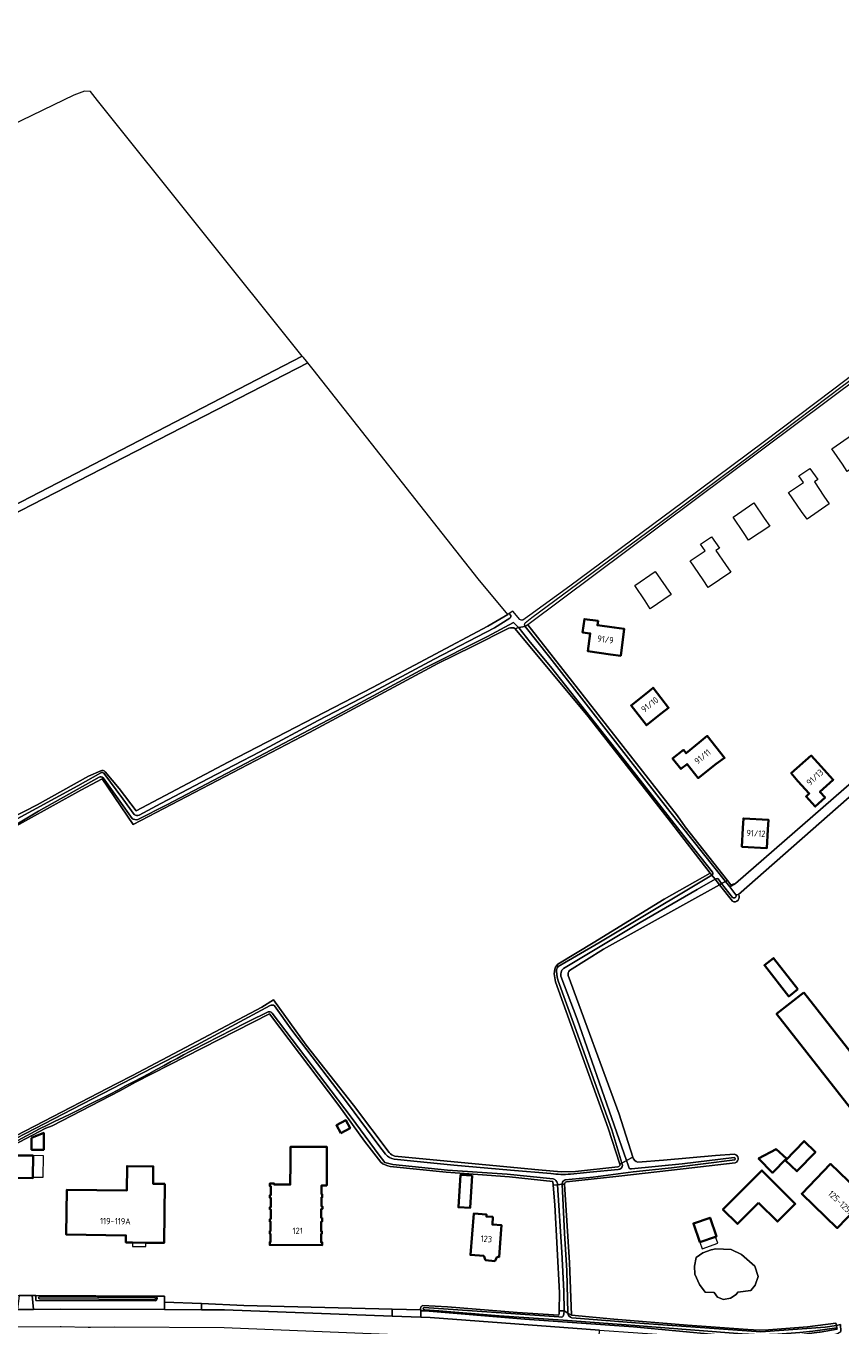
# Model space of a CAD drawing. Extents: x 199200 to 204075, y 460125 to 464703.
# Tile 74 of 174: x 200469 to 200699, y 464193 to 464561. Entities that reach past the tile are written whole.
import ezdxf
from ezdxf.enums import TextEntityAlignment as Align

# ---------------------------------------------------------------- set-up
doc = ezdxf.new("R2010")
doc.units = 0
for name, color, linetype, lineweight in [('B-WE-GR-GRAS-GV', 60, 'Continuous', 13), ('B-WE-OG-BEBOUWING-GV', 7, 'Continuous', 35), ('B-WE-OG-BEBOUWING-T18', 10, 'Continuous', 18), ('B-WE-OG-BEBOUWING_LUIFEL-GV', 7, 'Continuous', 18), ('B-WE-OG-BEBOUWING_SCHUUR-GV', 7, 'Continuous', 35), ('B-WE-OG-TERREIN_CULTUURSCHEIDING-GV', 7, 'Continuous', 18), ('B-WE-OG-TERREIN_ERF-GV', 7, 'Continuous', 18), ('B-WE-OG-WATER-GV', 130, 'Continuous', 18), ('B-WE-OG-WATER_GREPPEL-GV', 160, 'Continuous', 18), ('B-WE-OG-WATER_MEER-GV', 140, 'Continuous', 18), ('B-WE-OG-WATER_SLOOT-GV', 120, 'Continuous', 18), ('B-WE-VH-VERHARDING_ASFALT-GV', 252, 'Continuous', 18), ('B-WE-VH-VERHARDING_HALFVERHARDING-GV', 252, 'Continuous', 18)]:
    doc.layers.add(name, color=color, linetype=linetype, lineweight=lineweight)
doc.styles.add('NLCS-ISO-M1000-T18', font='NLCS-ISO.ttf', dxfattribs={"height": 1.8})

msp = doc.modelspace()

# ---------------------------------------------------------------- linework, layer by layer
at = {"layer": 'B-WE-GR-GRAS-GV', "flags": 128}
for points in [[(200433.985, 464408.948), (200546.905, 464467.449), (200489.013, 464539.81), (200486.975, 464542.314), (200485.266, 464542.456), (200482.249, 464541.292), (200464.511, 464532.661)], [(200491.159, 464349.786), (200495.084, 464345.054), (200499.928, 464338.735), (200525.931, 464352.455), (200566.734, 464373.65), (200599.408, 464390.967), (200605.077, 464394.323), (200596.649, 464404.351), (200549.985, 464463.599), (200548.458, 464465.508), (200434.772, 464407.041), (200417.248, 464397.599), (200393.74, 464385.514)], [(200605.337, 464390.374), (200595.047, 464385.268), (200585.221, 464380.451), (200548.94, 464360.844), (200499.063, 464334.865), (200490.262, 464347.723), (200484.277, 464344.557), (200460.69, 464331.568), (200427.829, 464313.95), (200406.486, 464302.453), (200386.505, 464292.165)], [(200651.14, 464335.547), (200627.834, 464365.374), (200607.158, 464390.273)], [(200450.317, 464329.394), (200471.888, 464340.379), (200486.469, 464348.487), (200489.907, 464350.071)], [(200619.639, 464295.605), (200629.207, 464301.328), (200649.33, 464313.679), (200662.343, 464321.091), (200653.301, 464332.65), (200651.14, 464335.547)], [(200618.216, 464292.593), (200618.32, 464293.907)], [(200636.793, 464238.738), (200633.43, 464248.916), (200623.697, 464275.855), (200618.547, 464290.278)], [(200424.433, 464225.331), (200494.447, 464261.504), (200498.888, 464263.76), (200535.439, 464283.13), (200538.768, 464285.195), (200548.04, 464272.394), (200561.423, 464255.37), (200571.494, 464242.003)], [(200573.125, 464240.974), (200583.927, 464239.952), (200613.774, 464237.089), (200620.194, 464236.568), (200624.165, 464236.607), (200636.196, 464237.906)]]:
    msp.add_lwpolyline(points, dxfattribs=at)
at = {"layer": 'B-WE-GR-GRAS-GV'}
for points in [[(200607.158, 464390.273, 0.2554524), (200605.337, 464390.374)], [(200489.907, 464350.071, -0.3283511), (200491.159, 464349.786)], [(200618.32, 464293.907, -0.1819702), (200619.639, 464295.605)], [(200618.547, 464290.278, -0.0497098), (200618.216, 464292.593)], [(200571.494, 464242.003, 0.1767314), (200573.125, 464240.974)], [(200636.196, 464237.906, 0.4762235), (200636.793, 464238.738)]]:
    msp.add_lwpolyline(points, format="xyb", dxfattribs=at)
at = {"layer": 'B-WE-OG-BEBOUWING-GV', "flags": 128}
for points in [[(200634.138, 464382.982), (200637.013, 464382.591), (200638.016, 464390.216), (200635.183, 464390.606), (200630.428, 464391.258), (200630.591, 464392.447), (200626.737, 464392.976), (200626.222, 464389.221), (200628.402, 464388.922), (200627.709, 464383.871)], [(200648.444, 464366.222), (200650.519, 464367.877), (200646.177, 464373.539), (200644.068, 464371.791), (200639.924, 464368.534), (200644.31, 464362.953)], [(200659.214, 464358.012), (200655.471, 464355.022), (200654.722, 464355.96), (200651.683, 464353.532), (200654.048, 464350.571), (200655.767, 464351.944), (200658.95, 464347.959), (200664.013, 464352.003), (200666.402, 464353.711), (200661.464, 464359.902)], [(200687.089, 464347.131), (200690.321, 464343.582), (200689.433, 464342.774), (200692.046, 464339.905), (200694.841, 464342.451), (200693.359, 464344.077), (200697.123, 464347.505), (200692.759, 464352.295), (200690.921, 464354.358), (200685.227, 464349.387)], [(200678.663, 464333.413), (200678.803, 464336.2), (200671.705, 464336.542), (200671.594, 464333.792), (200671.311, 464328.53), (200678.381, 464328.151)], [(200688.812, 464287.251), (200681.116, 464281.219), (200702.01, 464254.561), (200709.706, 464260.593)], [(200543.546, 464238.892), (200543.527, 464232.917), (200538.876, 464232.943), (200538.877, 464233.222), (200537.747, 464233.229), (200537.743, 464232.463), (200538.043, 464232.461), (200538.028, 464229.939), (200537.772, 464229.94), (200537.767, 464229.139), (200538.042, 464229.137), (200538.028, 464226.539), (200537.757, 464226.54), (200537.753, 464225.882), (200537.982, 464225.88), (200537.967, 464223.17), (200537.77, 464223.172), (200537.766, 464222.38), (200537.961, 464222.378), (200537.947, 464219.783), (200537.748, 464219.785), (200537.743, 464218.927), (200537.961, 464218.925), (200537.949, 464216.651), (200537.731, 464216.653), (200537.726, 464215.854), (200552.553, 464215.771), (200552.558, 464216.596), (200552.246, 464216.597), (200552.259, 464218.986), (200552.475, 464218.985), (200552.477, 464219.663), (200552.245, 464219.664), (200552.254, 464222.463), (200552.506, 464222.463), (200552.51, 464223.491), (200552.292, 464223.492), (200552.3, 464226.045), (200552.602, 464226.044), (200552.604, 464226.72), (200552.36, 464226.721), (200552.368, 464229.341), (200552.557, 464229.34), (200552.559, 464230.197), (200552.368, 464230.197), (200552.376, 464232.689), (200553.854, 464232.684), (200553.874, 464238.859), (200553.889, 464243.56), (200543.561, 464243.593)], [(200470.292, 464241.104), (200463.708, 464241.124), (200463.693, 464236.269), (200463.688, 464234.791), (200470.727, 464234.77), (200470.728, 464235.042), (200470.746, 464241.102)], [(200508.026, 464233.083), (200504.686, 464233.128), (200504.753, 464238.071), (200497.329, 464238.171), (200497.235, 464231.224), (200480.307, 464231.453), (200480.135, 464218.74), (200497.035, 464218.512), (200497.009, 464216.544), (200498.875, 464216.519), (200502.628, 464216.468), (200507.8, 464216.398)], [(200706.403, 464229.037), (200696.323, 464238.752), (200688.198, 464230.321), (200698.278, 464220.606)], [(200594.958, 464235.486), (200591.696, 464235.696), (200591.104, 464226.501), (200594.366, 464226.291)], [(200675.988, 464227.761), (200681.324, 464222.419), (200686.365, 464227.455), (200679.974, 464233.853), (200676.927, 464236.903), (200665.896, 464225.883), (200669.998, 464221.777)], [(200602.906, 464216.46), (200603.296, 464221.403), (200600.682, 464221.61), (200600.806, 464223.753), (200599.022, 464223.834), (200599.069, 464224.435), (200595.4, 464224.725), (200594.475, 464213.021), (200598.256, 464212.722), (200598.77, 464211.477), (200601.349, 464211.273), (200602.047, 464212.455), (200602.586, 464212.412)], [(200659.394, 464216.587), (200663.844, 464218.114), (200664.093, 464218.199), (200662.264, 464223.53), (200657.566, 464221.918)]]:
    msp.add_lwpolyline(points, close=True, dxfattribs=at)
at = {"layer": 'B-WE-OG-BEBOUWING_LUIFEL-GV', "flags": 128}
for points in [[(200470.728, 464235.042), (200473.578, 464235.016), (200473.679, 464241.082), (200470.746, 464241.102)], [(200498.875, 464216.519), (200498.884, 464215.38), (200502.636, 464215.411), (200502.628, 464216.468)], [(200664.471, 464216.31), (200663.844, 464218.114), (200659.394, 464216.587), (200660.013, 464214.724)]]:
    msp.add_lwpolyline(points, close=True, dxfattribs=at)
at = {"layer": 'B-WE-OG-BEBOUWING_SCHUUR-GV', "flags": 128}
for points in [[(200687.138, 464288.218), (200680.245, 464297.046), (200677.645, 464295.016), (200684.538, 464286.188)], [(200557.773, 464247.459), (200560.453, 464248.883), (200559.267, 464251.115), (200556.587, 464249.692)], [(200470.292, 464246.181), (200470.308, 464242.753), (200473.775, 464242.769), (200473.754, 464247.561)], [(200683.646, 464239.75), (200686.86, 464236.667), (200692.101, 464242.13), (200688.887, 464245.213)], [(200683.882, 464240.305), (200680.986, 464242.916), (200675.986, 464240.288), (200679.981, 464236.248)]]:
    msp.add_lwpolyline(points, close=True, dxfattribs=at)
at = {"layer": 'B-WE-OG-TERREIN_CULTUURSCHEIDING-GV', "flags": 128}
for points in [[(200471.501, 464201.117), (200471.496, 464201.479), (200470.523, 464201.483), (200470.907, 464197.558), (200478.39, 464197.622), (200507.948, 464197.524), (200507.948, 464199.653), (200507.948, 464201.324), (200505.439, 464201.335)], [(200505.339, 464199.974), (200471.501, 464200.117), (200471.501, 464201.117)], [(200580.488, 464197.451), (200580.474, 464197.451), (200580.474, 464195.366), (200583.07, 464195.268), (200631.037, 464191.705), (200641.814, 464190.904), (200674.165, 464188.663), (200677.504, 464188.432), (200684.857, 464188.43), (200693.79, 464189.472), (200698.334, 464190.763), (200699.276, 464191.336), (200699.183, 464193.334), (200698.011, 464193.073)], [(200698.011, 464193.073), (200698.142, 464192.353), (200698.21, 464191.981), (200693.466, 464191.114), (200693.139, 464191.114), (200688.212, 464190.461), (200677.517, 464189.703), (200664.59, 464190.428), (200640.657, 464192.607), (200609.893, 464194.81), (200581.682, 464197.14), (200580.719, 464197.19)]]:
    msp.add_lwpolyline(points, dxfattribs=at)
at = {"layer": 'B-WE-OG-TERREIN_CULTUURSCHEIDING-GV'}
for points in [[(200505.439, 464201.335, -0.6831449), (200505.339, 464199.974)], [(200580.719, 464197.19, -0.1088791), (200580.488, 464197.451)]]:
    msp.add_lwpolyline(points, format="xyb", dxfattribs=at)
at = {"layer": 'B-WE-OG-TERREIN_CULTUURSCHEIDING-GV', "flags": 128}
msp.add_lwpolyline([(200572.321, 464195.674), (200572.321, 464197.657), (200530.383, 464198.718), (200518.384, 464199.218), (200518.384, 464197.489), (200524.92, 464197.467)], close=True, dxfattribs=at)
at = {"layer": 'B-WE-OG-TERREIN_ERF-GV', "flags": 128}
for points in [[(200841.787, 464430.741), (200835.116, 464435.094), (200818.76, 464446.524), (200795.976, 464461.501), (200776.55, 464474.877), (200762.175, 464484.634), (200748.18, 464493.983), (200714.55, 464468.982), (200610.763, 464391.382), (200653.088, 464337.307), (200655.237, 464334.137), (200667.175, 464319.034), (200668.157, 464317.792), (200669.507, 464318.12), (200732.929, 464373.446)], [(200734.499, 464371.591), (200670.345, 464315.049)], [(200668.592, 464313.102), (200664.927, 464317.787), (200632.1, 464299.579), (200622.532, 464293.495)], [(200622.126, 464292.106), (200636.597, 464252.813), (200640.394, 464240.634)], [(200569.116, 464239.244), (200564.509, 464245.179), (200557.293, 464255.307), (200537.678, 464281.224), (200499.75, 464261.87), (200495.273, 464259.413), (200476.175, 464249.531), (200474.377, 464248.907), (200425.371, 464223.188)], [(200641.843, 464239.228), (200649.13, 464239.84), (200663.79, 464241.122), (200669.162, 464241.503)], [(200581.057, 464198.677), (200587.97, 464198.334), (200607.742, 464196.717), (200619.537, 464195.907), (200619.558, 464196.5), (200619.633, 464197.222), (200619.648, 464202.239), (200618.349, 464227.218), (200617.845, 464232.78), (200617.752, 464233.808), (200605.568, 464235.107), (200587.603, 464236.404), (200571.793, 464238.06)], [(200669.403, 464239.083), (200654.692, 464237.394), (200636.471, 464235.287), (200621.617, 464233.684)], [(200621.132, 464233.074), (200622.468, 464210.839), (200623.096, 464195.943), (200635.019, 464194.814), (200655.869, 464193.121), (200672.974, 464191.868), (200676.161, 464191.745), (200678.806, 464191.784), (200689.844, 464192.68), (200697.904, 464193.66), (200698.011, 464193.073)], [(200437.025, 464202.192), (200438.628, 464201.99), (200447.879, 464201.661), (200465.529, 464201.483), (200466.807, 464201.483), (200470.523, 464201.483), (200471.496, 464201.479), (200505.439, 464201.335), (200507.948, 464201.324), (200507.948, 464199.653), (200518.384, 464199.218)], [(200518.384, 464199.218), (200530.383, 464198.718), (200572.321, 464197.657), (200580.474, 464197.451), (200580.488, 464197.451)], [(200698.011, 464193.073), (200699.183, 464193.334), (200699.276, 464191.336)]]:
    msp.add_lwpolyline(points, dxfattribs=at)
for points in [[(200699.71, 464436.847), (200696.724, 464441.19), (200702.55, 464445.195), (200705.53, 464440.861), (200706.952, 464438.779), (200701.078, 464434.753)], [(200688.182, 464423.437), (200684.476, 464428.778), (200688.666, 464431.685), (200687.412, 464433.493), (200690.509, 464435.642), (200692.774, 464432.464), (200691.805, 464431.79), (200694.489, 464427.814), (200696.014, 464425.589), (200689.703, 464421.245)], [(200671.763, 464417.516), (200668.782, 464421.874), (200674.633, 464425.877), (200677.613, 464421.518), (200679.168, 464419.32), (200673.127, 464415.3)], [(200660.306, 464404.107), (200656.643, 464409.476), (200660.848, 464412.345), (200659.609, 464414.162), (200662.724, 464416.287), (200664.918, 464413.104), (200663.946, 464412.4), (200666.659, 464408.44), (200668.128, 464406.312), (200661.717, 464401.905)], [(200649.774, 464402.147), (200651.229, 464399.934), (200645.336, 464395.935), (200643.93, 464398.167), (200640.959, 464402.45), (200646.768, 464406.48)], [(200635.183, 464390.606), (200638.016, 464390.216), (200637.013, 464382.591), (200634.138, 464382.982), (200627.709, 464383.871), (200628.402, 464388.922), (200626.222, 464389.221), (200626.737, 464392.976), (200630.591, 464392.447), (200630.428, 464391.258)], [(200644.068, 464371.791), (200646.177, 464373.539), (200650.519, 464367.877), (200648.444, 464366.222), (200644.31, 464362.953), (200639.924, 464368.534)], [(200664.013, 464352.003), (200658.95, 464347.959), (200655.767, 464351.944), (200654.048, 464350.571), (200651.683, 464353.532), (200654.722, 464355.96), (200655.471, 464355.022), (200659.214, 464358.012), (200661.464, 464359.902), (200666.402, 464353.711)], [(200692.759, 464352.295), (200697.123, 464347.505), (200693.359, 464344.077), (200694.841, 464342.451), (200692.046, 464339.905), (200689.433, 464342.774), (200690.321, 464343.582), (200687.089, 464347.131), (200685.227, 464349.387), (200690.921, 464354.358)], [(200671.594, 464333.792), (200671.705, 464336.542), (200678.803, 464336.2), (200678.663, 464333.413), (200678.381, 464328.151), (200671.311, 464328.53)], [(200709.706, 464260.593), (200702.01, 464254.561), (200681.116, 464281.219), (200688.812, 464287.251)], [(200553.874, 464238.859), (200553.854, 464232.684), (200552.376, 464232.689), (200552.368, 464230.197), (200552.559, 464230.197), (200552.557, 464229.34), (200552.368, 464229.341), (200552.36, 464226.721), (200552.604, 464226.72), (200552.602, 464226.044), (200552.3, 464226.045), (200552.292, 464223.492), (200552.51, 464223.491), (200552.506, 464222.463), (200552.254, 464222.463), (200552.245, 464219.664), (200552.477, 464219.663), (200552.475, 464218.985), (200552.259, 464218.986), (200552.246, 464216.597), (200552.558, 464216.596), (200552.553, 464215.771), (200537.726, 464215.854), (200537.731, 464216.653), (200537.949, 464216.651), (200537.961, 464218.925), (200537.743, 464218.927), (200537.748, 464219.785), (200537.947, 464219.783), (200537.961, 464222.378), (200537.766, 464222.38), (200537.77, 464223.172), (200537.967, 464223.17), (200537.982, 464225.88), (200537.753, 464225.882), (200537.757, 464226.54), (200538.028, 464226.539), (200538.042, 464229.137), (200537.767, 464229.139), (200537.772, 464229.94), (200538.028, 464229.939), (200538.043, 464232.461), (200537.743, 464232.463), (200537.747, 464233.229), (200538.877, 464233.222), (200538.876, 464232.943), (200543.527, 464232.917), (200543.546, 464238.892), (200543.561, 464243.593), (200553.889, 464243.56)], [(200470.728, 464235.042), (200470.727, 464234.77), (200463.688, 464234.791), (200463.693, 464236.269), (200463.708, 464241.124), (200470.292, 464241.104), (200470.746, 464241.102)], [(200498.875, 464216.519), (200497.009, 464216.544), (200497.035, 464218.512), (200480.135, 464218.74), (200480.307, 464231.453), (200497.235, 464231.224), (200497.329, 464238.171), (200504.753, 464238.071), (200504.686, 464233.128), (200508.026, 464233.083), (200507.8, 464216.398), (200502.628, 464216.468)], [(200706.403, 464229.037), (200698.278, 464220.606), (200688.198, 464230.321), (200696.323, 464238.752)], [(200594.958, 464235.486), (200594.366, 464226.291), (200591.104, 464226.501), (200591.696, 464235.696)], [(200679.974, 464233.853), (200686.365, 464227.455), (200681.324, 464222.419), (200675.988, 464227.761), (200669.998, 464221.777), (200665.896, 464225.883), (200676.927, 464236.903)], [(200602.586, 464212.412), (200602.047, 464212.455), (200601.349, 464211.273), (200598.77, 464211.477), (200598.256, 464212.722), (200594.475, 464213.021), (200595.4, 464224.725), (200599.069, 464224.435), (200599.022, 464223.834), (200600.806, 464223.753), (200600.682, 464221.61), (200603.296, 464221.403), (200602.906, 464216.46)], [(200663.844, 464218.114), (200659.394, 464216.587), (200657.566, 464221.918), (200662.264, 464223.53), (200664.093, 464218.199)], [(200657.882, 464209.831), (200658.372, 464212.28), (200660.233, 464213.554), (200662.583, 464214.436), (200663.955, 464214.73), (200668.262, 464214.534), (200671.2, 464213.162), (200674.921, 464209.831), (200675.875, 464206.87), (200675.019, 464204.442), (200673.844, 464202.972), (200670.123, 464202.483), (200669.634, 464201.796), (200668.067, 464200.718), (200666.108, 464200.424), (200664.346, 464201.012), (200663.464, 464202.384), (200660.918, 464202.483), (200659.254, 464204.638), (200657.981, 464207.577)]]:
    msp.add_lwpolyline(points, close=True, dxfattribs=at)
at = {"layer": 'B-WE-OG-TERREIN_ERF-GV'}
for points in [[(200670.345, 464315.049, -0.7589016), (200668.592, 464313.102)], [(200622.532, 464293.495, 0.2386253), (200622.126, 464292.106)], [(200669.162, 464241.503, -0.7679748), (200669.403, 464239.083)], [(200571.793, 464238.06, -0.1337515), (200569.116, 464239.244)], [(200640.394, 464240.634, 0.2364008), (200641.843, 464239.228)], [(200621.617, 464233.684, 0.3328584), (200621.132, 464233.074)], [(200580.488, 464197.451, -0.5131743), (200581.057, 464198.677)]]:
    msp.add_lwpolyline(points, format="xyb", dxfattribs=at)
at = {"layer": 'B-WE-OG-WATER-GV', "flags": 128}
for points in [[(200836.229, 464560.866), (200819.831, 464548.854), (200803.733, 464536.902), (200782.89, 464521.68), (200779.004, 464518.844), (200778.002, 464518.32), (200776.852, 464517.472), (200775.623, 464516.427), (200760.76, 464505.282), (200738.85, 464489.278), (200719.168, 464474.655), (200696.908, 464457.796), (200677.659, 464443.237), (200654.726, 464426.188), (200622.612, 464402.3), (200611.331, 464394.107), (200609.334, 464392.684)], [(200609.99, 464391.948), (200611.848, 464393.445), (200650.9, 464422.277), (200674.16, 464439.636), (200699.648, 464458.901), (200724.381, 464477.173), (200744.547, 464492.295), (200759.019, 464502.898), (200777.08, 464516.164), (200796.169, 464529.935), (200816.677, 464545.47), (200821.476, 464548.842), (200836.647, 464560.279)], [(200605.652, 464393.239), (200601.277, 464390.51), (200584.253, 464381.598), (200565.729, 464371.779), (200551.408, 464364.261), (200534.94, 464355.456), (200520.419, 464347.837), (200506.918, 464340.757), (200500.805, 464337.439)], [(200608.445, 464392.873), (200606.52, 464395.253), (200605.439, 464394.556), (200605.869, 464393.993)], [(200500.354, 464336.26), (200508.594, 464340.443), (200529.217, 464351.245), (200555.913, 464365.35), (200581.497, 464379.087), (200599.306, 464388.063), (200606.623, 464392.017), (200608.112, 464390.567), (200609.933, 464390.841)], [(200489.882, 464349.455), (200483.44, 464345.759), (200464.16, 464335.296), (200442.334, 464323.788), (200418.298, 464310.723), (200391.637, 464296.771), (200385.657, 464293.689), (200386.219, 464292.678), (200466.658, 464335.235), (200472.291, 464338.574), (200489.409, 464348.212)], [(200490.565, 464348.095), (200495.26, 464341.439), (200498.743, 464336.565)], [(200499.364, 464337.662), (200496.099, 464342.066), (200490.75, 464349.327)], [(200669.599, 464314.971), (200667.842, 464317.185), (200666.62, 464318.726), (200665.555, 464318.136), (200668.662, 464314.187)]]:
    msp.add_lwpolyline(points, dxfattribs=at)
at = {"layer": 'B-WE-OG-WATER-GV'}
for points in [[(200605.869, 464393.993, -0.2956929), (200605.652, 464393.239)], [(200609.334, 464392.684, -0.2576649), (200608.445, 464392.873)], [(200609.933, 464390.841, -0.2843165), (200609.99, 464391.948)], [(200489.409, 464348.212, -0.3139499), (200490.565, 464348.095)], [(200490.75, 464349.327, 0.2933893), (200489.882, 464349.455)], [(200500.805, 464337.439, -0.2677474), (200499.364, 464337.662)], [(200498.743, 464336.565, 0.2353991), (200500.354, 464336.26)], [(200668.662, 464314.187, 0.758027), (200669.599, 464314.971)]]:
    msp.add_lwpolyline(points, format="xyb", dxfattribs=at)
at = {"layer": 'B-WE-OG-WATER-GV', "flags": 128}
msp.add_lwpolyline([(200620.469, 464233.015), (200619.094, 464232.891), (200620.387, 464213.772), (200620.951, 464202.771), (200620.997, 464197.184), (200622.008, 464196.55), (200621.719, 464208.473), (200621.132, 464219.154)], close=True, dxfattribs=at)
at = {"layer": 'B-WE-OG-WATER_GREPPEL-GV', "flags": 128}
for points in [[(200669.507, 464318.12), (200667.842, 464317.185), (200669.599, 464314.971), (200670.345, 464315.049), (200734.499, 464371.591)], [(200732.929, 464373.446), (200669.507, 464318.12)]]:
    msp.add_lwpolyline(points, dxfattribs=at)
at = {"layer": 'B-WE-OG-WATER_MEER-GV', "flags": 128}
msp.add_lwpolyline([(200657.882, 464209.831), (200657.981, 464207.577), (200659.254, 464204.638), (200660.918, 464202.483), (200663.464, 464202.384), (200664.346, 464201.012), (200666.108, 464200.424), (200668.067, 464200.718), (200669.634, 464201.796), (200670.123, 464202.483), (200673.844, 464202.972), (200675.019, 464204.442), (200675.875, 464206.87), (200674.921, 464209.831), (200671.2, 464213.162), (200668.262, 464214.534), (200663.955, 464214.73), (200662.583, 464214.436), (200660.233, 464213.554), (200658.372, 464212.28)], close=True, dxfattribs=at)
at = {"layer": 'B-WE-OG-WATER_SLOOT-GV', "flags": 128}
for points in [[(200393.74, 464385.514), (200417.248, 464397.599), (200434.772, 464407.041), (200548.458, 464465.508), (200548.074, 464465.988), (200547.216, 464467.061), (200546.905, 464467.449), (200433.985, 464408.948), (200422.206, 464403.347), (200400.166, 464391.99), (200392.365, 464387.725)], [(200605.869, 464393.993), (200605.439, 464394.556), (200605.077, 464394.323), (200599.408, 464390.967), (200566.734, 464373.65), (200525.931, 464352.455), (200499.928, 464338.735), (200495.084, 464345.054), (200491.159, 464349.786)], [(200500.805, 464337.439), (200506.918, 464340.757), (200520.419, 464347.837), (200534.94, 464355.456), (200551.408, 464364.261), (200565.729, 464371.779), (200584.253, 464381.598), (200601.277, 464390.51), (200605.652, 464393.239)], [(200489.409, 464348.212), (200472.291, 464338.574), (200466.658, 464335.235), (200386.219, 464292.678), (200386.505, 464292.165), (200406.486, 464302.453), (200427.829, 464313.95), (200460.69, 464331.568), (200484.277, 464344.557), (200490.262, 464347.723), (200499.063, 464334.865), (200548.94, 464360.844), (200585.221, 464380.451), (200595.047, 464385.268), (200605.337, 464390.374)], [(200607.158, 464390.273), (200608.112, 464390.567), (200606.623, 464392.017), (200599.306, 464388.063), (200581.497, 464379.087), (200555.913, 464365.35), (200529.217, 464351.245), (200508.594, 464340.443), (200500.354, 464336.26)], [(200611.344, 464386.478), (200608.266, 464390.417), (200608.112, 464390.567), (200607.158, 464390.273), (200627.834, 464365.374), (200651.14, 464335.547), (200653.301, 464332.65), (200662.343, 464321.091), (200662.814, 464320.489), (200662.938, 464320.562)], [(200609.933, 464390.841), (200608.112, 464390.567), (200608.266, 464390.417), (200611.344, 464386.478), (200617.165, 464379.541), (200639.759, 464350.893), (200654.767, 464331.724), (200662.981, 464321.371)], [(200664.544, 464319.422), (200665.555, 464318.136), (200666.62, 464318.726), (200650.892, 464338.551), (200634.908, 464359.081), (200616.983, 464382.091), (200609.933, 464390.841)], [(200662.981, 464321.371), (200654.767, 464331.724), (200639.759, 464350.893), (200617.165, 464379.541), (200611.344, 464386.478)], [(200489.907, 464350.071), (200486.469, 464348.487), (200471.888, 464340.379), (200450.317, 464329.394), (200385.158, 464294.586), (200385.657, 464293.689), (200391.637, 464296.771), (200418.298, 464310.723), (200442.334, 464323.788), (200464.16, 464335.296), (200483.44, 464345.759), (200489.882, 464349.455)], [(200498.743, 464336.565), (200495.26, 464341.439), (200490.565, 464348.095)], [(200490.75, 464349.327), (200496.099, 464342.066), (200499.364, 464337.662)], [(200619.349, 464294.603), (200630.827, 464301.338), (200657.121, 464317.137), (200662.814, 464320.489), (200662.343, 464321.091), (200649.33, 464313.679), (200629.207, 464301.328), (200619.639, 464295.605)], [(200620.795, 464294.075), (200642.459, 464307.082), (200658.637, 464316.473), (200663.691, 464319.367), (200662.814, 464320.489), (200657.121, 464317.137), (200630.827, 464301.338), (200619.349, 464294.603)], [(200663.691, 464319.367), (200658.637, 464316.473), (200642.459, 464307.082), (200620.795, 464294.075)], [(200622.532, 464293.495), (200632.1, 464299.579), (200664.927, 464317.787), (200663.691, 464319.367)], [(200662.938, 464320.562), (200662.814, 464320.489), (200663.691, 464319.367), (200663.936, 464319.507)], [(200663.936, 464319.507), (200663.691, 464319.367)], [(200663.691, 464319.367), (200664.927, 464317.787), (200665.555, 464318.136), (200664.544, 464319.422)], [(200668.662, 464314.187), (200665.555, 464318.136), (200664.927, 464317.787), (200668.592, 464313.102)], [(200670.345, 464315.049), (200669.599, 464314.971)], [(200618.32, 464293.907), (200618.216, 464292.593)], [(200618.547, 464290.278), (200623.697, 464275.855), (200633.43, 464248.916), (200636.793, 464238.738), (200637.304, 464239.007), (200634.493, 464248.37), (200624.003, 464277.523), (200619.283, 464290.55), (200619.035, 464291.593), (200618.865, 464293.278)], [(200618.865, 464293.278), (200619.035, 464291.593), (200619.283, 464290.55), (200624.003, 464277.523), (200634.493, 464248.37), (200637.304, 464239.007), (200638.652, 464239.717), (200624.634, 464279.768), (200620.074, 464291.88)], [(200620.074, 464291.88), (200624.634, 464279.768), (200638.652, 464239.717), (200640.394, 464240.634), (200636.597, 464252.813), (200622.126, 464292.106)], [(200571.494, 464242.003), (200561.423, 464255.37), (200548.04, 464272.394), (200538.768, 464285.195), (200535.439, 464283.13), (200498.888, 464263.76), (200494.447, 464261.504), (200424.433, 464225.331), (200424.726, 464224.663), (200433.421, 464229.193), (200452.712, 464239.201), (200481.884, 464254.306), (200498.918, 464263.012), (200516.99, 464272.398), (200537.817, 464283.624)], [(200537.817, 464283.624), (200516.99, 464272.398), (200498.918, 464263.012), (200481.884, 464254.306), (200452.712, 464239.201), (200433.421, 464229.193), (200424.726, 464224.663), (200425.139, 464223.718), (200433.261, 464227.996)], [(200539.041, 464283.53), (200543.983, 464276.619), (200559.671, 464255.917), (200568.573, 464243.948), (200570.483, 464241.485)], [(200570.483, 464241.485), (200568.573, 464243.948), (200559.671, 464255.917), (200543.983, 464276.619), (200539.041, 464283.53)], [(200499.75, 464261.87), (200537.678, 464281.224), (200557.293, 464255.307), (200564.509, 464245.179), (200569.116, 464239.244)], [(200617.886, 464234.559), (200604.858, 464235.887), (200587.982, 464236.981), (200572.488, 464238.632), (200570.308, 464239.17), (200568.638, 464241.25), (200560.762, 464252.037), (200538.352, 464281.467)], [(200538.352, 464281.467), (200560.762, 464252.037), (200568.638, 464241.25), (200570.308, 464239.17), (200572.488, 464238.632), (200587.982, 464236.981), (200604.858, 464235.887), (200617.886, 464234.559)], [(200433.261, 464227.996), (200425.139, 464223.718), (200425.371, 464223.188), (200474.377, 464248.907), (200476.175, 464249.531), (200495.273, 464259.413), (200499.75, 464261.87)], [(200669.162, 464241.503), (200663.79, 464241.122), (200649.13, 464239.84), (200641.843, 464239.228)], [(200571.793, 464238.06), (200587.603, 464236.404), (200605.568, 464235.107), (200617.752, 464233.808), (200617.845, 464232.78), (200619.094, 464232.891), (200619.07, 464233.244)], [(200572.934, 464240.122), (200579.38, 464239.425), (200589.811, 464238.451), (200605.839, 464237.004), (200617.254, 464236.009)], [(200617.254, 464236.009), (200605.839, 464237.004), (200589.811, 464238.451), (200579.38, 464239.425), (200572.934, 464240.122)], [(200636.196, 464237.906), (200624.165, 464236.607), (200620.194, 464236.568), (200613.774, 464237.089), (200583.927, 464239.952), (200573.125, 464240.974)], [(200669.238, 464239.89), (200651.397, 464237.633), (200640.513, 464236.493), (200629.222, 464234.979), (200621.276, 464234.226)], [(200621.276, 464234.226), (200629.222, 464234.979), (200640.513, 464236.493), (200651.397, 464237.633), (200669.238, 464239.89)], [(200621.617, 464233.684), (200636.471, 464235.287), (200654.692, 464237.394), (200669.403, 464239.083)], [(200637.478, 464238.427), (200637.304, 464239.007), (200636.793, 464238.738)], [(200638.652, 464239.717), (200637.304, 464239.007), (200637.478, 464238.427)], [(200640.394, 464240.634), (200638.652, 464239.717), (200639.111, 464238.404)], [(200639.357, 464237.589), (200639.111, 464238.404), (200638.652, 464239.717)], [(200639.111, 464238.404), (200639.357, 464237.589)], [(200640.019, 464237.37), (200654.366, 464238.813), (200669.064, 464240.603)], [(200669.064, 464240.603), (200654.366, 464238.813), (200640.019, 464237.37)], [(200622.782, 464235.869), (200628.233, 464236.397), (200636.3, 464237.147)], [(200636.3, 464237.147), (200628.233, 464236.397), (200622.782, 464235.869)], [(200619.07, 464233.244), (200619.094, 464232.891), (200620.469, 464233.015), (200620.46, 464233.212)], [(200620.46, 464233.212), (200620.469, 464233.015), (200621.132, 464233.074)], [(200505.439, 464201.335), (200471.496, 464201.479), (200471.501, 464201.117), (200471.501, 464200.117), (200505.339, 464199.974)], [(200472.532, 464201.113), (200505.389, 464200.974), (200505.361, 464200.411), (200489.38, 464200.482), (200472.543, 464200.546)], [(200472.543, 464200.546), (200489.38, 464200.482), (200505.361, 464200.411), (200505.389, 464200.974), (200472.532, 464201.113)], [(200580.719, 464197.19), (200581.682, 464197.14), (200609.893, 464194.81), (200640.657, 464192.607), (200664.59, 464190.428), (200677.517, 464189.703), (200688.212, 464190.461), (200693.139, 464191.114), (200693.466, 464191.114), (200698.21, 464191.981), (200698.142, 464192.353), (200691.384, 464191.439), (200687.648, 464191.091), (200681.452, 464190.582), (200676.687, 464190.38), (200671.384, 464190.628), (200657.963, 464191.689), (200639.809, 464193.097), (200620.677, 464194.505), (200602.599, 464195.772), (200585.535, 464197.179), (200581.596, 464197.423), (200581.289, 464197.431)], [(200620.88, 464196.228), (200620.997, 464197.184), (200619.633, 464197.222), (200619.558, 464196.5), (200619.537, 464195.907), (200607.742, 464196.717), (200587.97, 464198.334), (200581.057, 464198.677)], [(200581.289, 464197.431), (200581.596, 464197.423), (200585.535, 464197.179), (200602.599, 464195.772), (200620.677, 464194.505), (200639.809, 464193.097), (200657.963, 464191.689), (200671.384, 464190.628), (200676.687, 464190.38), (200681.452, 464190.582), (200687.648, 464191.091), (200691.384, 464191.439), (200698.142, 464192.353), (200698.011, 464193.073), (200694.879, 464192.553), (200676.677, 464191.189), (200643.602, 464193.636), (200623.196, 464195.197)], [(200581.37, 464198.164), (200619.521, 464195.468), (200620.241, 464195.417)], [(200620.241, 464195.417), (200619.521, 464195.468), (200581.37, 464198.164)], [(200622.008, 464196.55), (200620.997, 464197.184), (200620.88, 464196.228)], [(200698.011, 464193.073), (200697.904, 464193.66), (200689.844, 464192.68), (200678.806, 464191.784), (200676.161, 464191.745), (200672.974, 464191.868), (200655.869, 464193.121), (200635.019, 464194.814), (200623.096, 464195.943), (200622.008, 464196.55)], [(200623.196, 464195.197), (200643.602, 464193.636), (200676.677, 464191.189), (200694.879, 464192.553), (200698.011, 464193.073)]]:
    msp.add_lwpolyline(points, dxfattribs=at)
at = {"layer": 'B-WE-OG-WATER_SLOOT-GV'}
for points in [[(200605.652, 464393.239, 0.2956929), (200605.869, 464393.993)], [(200605.337, 464390.374, -0.2554524), (200607.158, 464390.273)], [(200490.565, 464348.095, 0.3139499), (200489.409, 464348.212)], [(200489.882, 464349.455, -0.2933893), (200490.75, 464349.327)], [(200491.159, 464349.786, 0.3283511), (200489.907, 464350.071)], [(200499.364, 464337.662, 0.2677474), (200500.805, 464337.439)], [(200500.354, 464336.26, -0.2353991), (200498.743, 464336.565)], [(200662.938, 464320.562, 0.3624057), (200662.981, 464321.371)], [(200662.981, 464321.371, -0.3624057), (200662.938, 464320.562)], [(200664.544, 464319.422, 0.2343063), (200663.936, 464319.507)], [(200663.936, 464319.507, -0.2343063), (200664.544, 464319.422)], [(200668.592, 464313.102, 0.7589016), (200670.345, 464315.049)], [(200669.599, 464314.971, -0.758027), (200668.662, 464314.187)], [(200619.639, 464295.605, 0.1819702), (200618.32, 464293.907)], [(200618.865, 464293.278, -0.2441997), (200619.349, 464294.603)], [(200619.349, 464294.603, 0.2441997), (200618.865, 464293.278)], [(200620.795, 464294.075, 0.284698), (200620.074, 464291.88)], [(200620.074, 464291.88, -0.284698), (200620.795, 464294.075)], [(200622.126, 464292.106, -0.2386253), (200622.532, 464293.495)], [(200618.216, 464292.593, 0.0497098), (200618.547, 464290.278)], [(200537.263, 464281.803, 0.0105182), (200507.849, 464266.667)], [(200507.849, 464266.667, -0.0105182), (200537.263, 464281.803)], [(200538.352, 464281.467, 0.3061733), (200537.263, 464281.803)], [(200537.263, 464281.803, -0.3061733), (200538.352, 464281.467)], [(200537.817, 464283.624, -0.2415383), (200539.041, 464283.53)], [(200539.041, 464283.53, 0.2415383), (200537.817, 464283.624)], [(200507.849, 464266.667, -0.0144813), (200472.546, 464248.683)], [(200472.546, 464248.683, 0.0144813), (200507.849, 464266.667)], [(200472.546, 464248.683, -0.0037963), (200433.261, 464227.996)], [(200433.261, 464227.996, 0.0037963), (200472.546, 464248.683)], [(200570.483, 464241.485, 0.1617378), (200572.934, 464240.122)], [(200572.934, 464240.122, -0.1617378), (200570.483, 464241.485)], [(200573.125, 464240.974, -0.1767314), (200571.494, 464242.003)], [(200669.403, 464239.083, 0.7679748), (200669.162, 464241.503)], [(200569.116, 464239.244, 0.1337515), (200571.793, 464238.06)], [(200636.793, 464238.738, -0.4762235), (200636.196, 464237.906)], [(200636.3, 464237.147, 0.3734063), (200637.478, 464238.427)], [(200637.478, 464238.427, -0.3734063), (200636.3, 464237.147)], [(200639.357, 464237.589, 0.2145268), (200640.019, 464237.37)], [(200640.019, 464237.37, -0.2145268), (200639.357, 464237.589)], [(200641.843, 464239.228, -0.2364008), (200640.394, 464240.634)], [(200669.064, 464240.603, -0.7498209), (200669.238, 464239.89)], [(200669.238, 464239.89, 0.7498209), (200669.064, 464240.603)], [(200617.254, 464236.009, 0.0448796), (200622.782, 464235.869)], [(200622.782, 464235.869, -0.0448796), (200617.254, 464236.009)], [(200619.07, 464233.244, 0.303918), (200617.886, 464234.559)], [(200617.886, 464234.559, -0.303918), (200619.07, 464233.244)], [(200621.276, 464234.226, 0.3148524), (200620.46, 464233.212)], [(200620.46, 464233.212, -0.3148524), (200621.276, 464234.226)], [(200621.132, 464233.074, -0.3328584), (200621.617, 464233.684)], [(200472.543, 464200.546, -0.7920617), (200472.532, 464201.113)], [(200472.532, 464201.113, 0.7920617), (200472.543, 464200.546)], [(200505.339, 464199.974, 0.6831449), (200505.439, 464201.335)], [(200581.057, 464198.677, 0.5131743), (200580.488, 464197.451)], [(200580.488, 464197.451, 0.1088791), (200580.719, 464197.19)], [(200581.289, 464197.431, -0.5714309), (200581.37, 464198.164)], [(200581.37, 464198.164, 0.5714309), (200581.289, 464197.431)], [(200620.241, 464195.417, 0.3671313), (200620.88, 464196.228)], [(200620.88, 464196.228, -0.3671313), (200620.241, 464195.417)], [(200622.008, 464196.55, 0.2734099), (200623.196, 464195.197)], [(200623.196, 464195.197, -0.2734099), (200622.008, 464196.55)]]:
    msp.add_lwpolyline(points, format="xyb", dxfattribs=at)
at = {"layer": 'B-WE-OG-WATER_SLOOT-GV', "flags": 128}
for points in [[(200667.175, 464319.034), (200655.237, 464334.137), (200653.088, 464337.307), (200610.763, 464391.382), (200609.933, 464390.841), (200616.983, 464382.091), (200634.908, 464359.081), (200650.892, 464338.551), (200666.62, 464318.726)], [(200666.62, 464318.726), (200667.842, 464317.185), (200669.507, 464318.12), (200668.157, 464317.792), (200667.175, 464319.034)], [(200617.845, 464232.78), (200618.349, 464227.218), (200619.648, 464202.239), (200619.633, 464197.222), (200620.997, 464197.184), (200620.951, 464202.771), (200620.387, 464213.772), (200619.094, 464232.891)], [(200621.132, 464233.074), (200620.469, 464233.015), (200621.132, 464219.154), (200621.719, 464208.473), (200622.008, 464196.55), (200623.096, 464195.943), (200622.468, 464210.839)]]:
    msp.add_lwpolyline(points, close=True, dxfattribs=at)
at = {"layer": 'B-WE-VH-VERHARDING_ASFALT-GV', "flags": 128}
msp.add_lwpolyline([(200507.948, 464197.524), (200478.39, 464197.622), (200470.907, 464197.558), (200466.384, 464197.52), (200448.769, 464197.371), (200448.77, 464192.694), (200478.403, 464192.702), (200478.68, 464192.702), (200486.316, 464192.518), (200487.009, 464192.528), (200493.752, 464192.623), (200524.813, 464192.424), (200582.548, 464190.122), (200630.752, 464186.551), (200631.037, 464191.705), (200583.07, 464195.268), (200580.474, 464195.366), (200572.321, 464195.674), (200524.92, 464197.467), (200518.384, 464197.489)], close=True, dxfattribs=at)
at = {"layer": 'B-WE-VH-VERHARDING_HALFVERHARDING-GV', "flags": 128}
for points in [[(200470.907, 464197.558), (200470.523, 464201.483), (200466.807, 464201.483), (200466.384, 464197.52)], [(200507.948, 464199.653), (200507.948, 464197.524), (200518.384, 464197.489), (200518.384, 464199.218)], [(200572.321, 464197.657), (200572.321, 464195.674), (200580.474, 464195.366), (200580.474, 464197.451)]]:
    msp.add_lwpolyline(points, close=True, dxfattribs=at)

# ---------------------------------------------------------------- texts
at = {"layer": 'B-WE-OG-BEBOUWING-T18', "style": 'NLCS-ISO-M1000-T18'}
for s, rotation, p in [('91/9', 352.1, (200632.69, 464387.22)), ('91/10', 38.3, (200645.22, 464368.772)), ('91/11', 38.6, (200660.154, 464354.04)), ('91/13', 42.3, (200691.94, 464348.195)), ('91/12', 356.9, (200675.25, 464332.325)), ('125-125A', 316.1, (200699.46, 464227.597)), ('119-119A', 359.2, (200494.035, 464222.553)), ('121', 359.7, (200545.587, 464219.81)), ('123', 355.5, (200598.979, 464217.536))]:
    msp.add_text(s, height=1.8, rotation=rotation, dxfattribs=at).set_placement(p, align=Align.MIDDLE)

doc.saveas('drawing.dxf')
